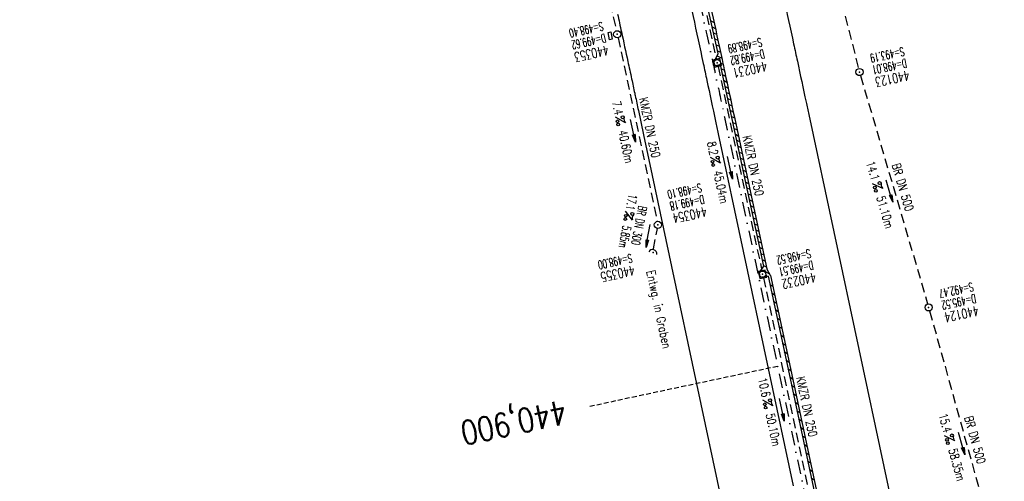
# Model space of a CAD drawing. Extents: x 459406 to 461721, y 413308 to 423218.
# Tile 197 of 256: x 460968 to 461173, y 420585 to 420681. Entities that reach past the tile are written whole.
import ezdxf
from ezdxf.enums import TextEntityAlignment as Align

# ---------------------------------------------------------------- set-up
doc = ezdxf.new("R2010")
doc.units = 0
doc.header["$LTSCALE"] = 2
doc.header["$MEASUREMENT"] = 0
for name, pattern in [('AUSGEZOGEN', [0]), ('GESTRICH-X2', [1.5, 1, -0.5]), ('GESTRICHELT', [0.75, 0.5, -0.25]), ('STRICHPT-X3', [3, 1.5, -0.75, 0, -0.75])]:
    doc.linetypes.add(name, pattern=pattern)
doc.layers.get('0').update_dxf_attribs({"linetype": 'AUSGEZOGEN'})
for name, color, linetype in [('ACHSE', 1, 'STRICHPT-X3'), ('FBR', 8, 'CONTINUOUS'), ('HEKTOM', 1, 'GESTRICHELT'), ('KANAL', 7, 'GESTRICH-X2'), ('PFEIL', 7, 'CONTINUOUS'), ('RINNE', 200, 'CONTINUOUS'), ('SCHACHTNR', 6, 'CONTINUOUS'), ('SCHLITZRINNE', 200, 'AUSGEZOGEN'), ('SCHRIFT', 7, 'AUSGEZOGEN'), ('SCHSYMBOL', 7, 'AUSGEZOGEN'), ('TEXTO', 4, 'CONTINUOUS'), ('TEXTU', 4, 'CONTINUOUS')]:
    doc.layers.add(name, color=color, linetype=linetype)
doc.styles.add('ROMANS', font='romans.shx', dxfattribs={"width": 0.8})

# ---------------------------------------------------------------- blocks, each defined once
blk = doc.blocks.new('GST')
at = {"color": 0}
blk.add_circle((0, 0), 0.75, dxfattribs=at)
blk.add_point((0, 0), dxfattribs=at)
blk = doc.blocks.new('10')
blk.add_blockref('GST', (0, 0))
blk = doc.blocks.new('PROM')
blk.add_line((1.57, 1.82), (0.02, 0.02))
for centre, radius in [((0.32, 1.51), 0.317), ((0.94, 0.29), 0.283), ((1.64, 0.29), 0.283)]:
    blk.add_circle(centre, radius)
blk.add_arc((0.99, 2.68), 1.03, 239.1414, 303.3549)
blk = doc.blocks.new('PFEIL2')
at = {"color": 0}
for p, q in [((0.88, 0), (-2.4, -0.01)), ((0.88, -0.27), (0.88, 0.28)), ((0.88, 0.28), (2.43, 0.01)), ((0.91, 0.27), (0.88, 0.26)), ((0.97, 0.26), (0.88, 0.25)), ((1.02, 0.25), (0.88, 0.23)), ((1.07, 0.24), (0.88, 0.21)), ((1.13, 0.23), (0.88, 0.19)), ((1.18, 0.22), (0.88, 0.17)), ((1.24, 0.21), (0.88, 0.15)), ((1.29, 0.21), (0.88, 0.14)), ((1.34, 0.2), (0.88, 0.12)), ((1.4, 0.19), (0.88, 0.1)), ((1.45, 0.18), (0.88, 0.08)), ((1.51, 0.17), (0.88, 0.06)), ((1.56, 0.16), (0.88, 0.04)), ((1.61, 0.15), (0.88, 0.02)), ((1.67, 0.14), (0.88, 0.01)), ((1.72, 0.13), (0.88, -0.01)), ((1.78, 0.12), (0.88, -0.03)), ((1.83, 0.11), (0.88, -0.05)), ((1.88, 0.1), (0.88, -0.07)), ((1.94, 0.09), (0.88, -0.09)), ((2.05, 0.08), (0.88, -0.12)), ((1.99, 0.08), (0.88, -0.11)), ((2.1, 0.07), (0.88, -0.14)), ((2.15, 0.06), (0.88, -0.16)), ((2.21, 0.05), (0.88, -0.18)), ((2.26, 0.04), (0.88, -0.2)), ((2.32, 0.03), (0.88, -0.22)), ((2.37, 0.02), (0.88, -0.23)), ((2.42, 0.01), (0.88, -0.25)), ((2.43, 0.01), (0.88, -0.27))]:
    blk.add_line(p, q, dxfattribs=at)
blk = doc.blocks.new('42')
at = {"color": 0}
blk.add_arc((-0.02, -0.31), 0.91, 12.5363, 167.4637, dxfattribs=at)
blk.add_point((0, 0), dxfattribs=at)
blk = doc.blocks.new('17')
blk.add_lwpolyline([(-0.76, -1.22), (0.75, -1.22), (0.75, -1.8), (-0.76, -1.8)], close=True)
blk.add_blockref('GST', (0, 0))
blk = doc.blocks.new('20')
blk.add_lwpolyline([(-0.75, -0.75), (0.75, -0.75), (0.75, 0.75), (-0.75, 0.75)], close=True)
blk.add_circle((0, 0), 0.676)
blk.add_point((0, 0))

msp = doc.modelspace()

# ---------------------------------------------------------------- linework, layer by layer
for p in [(461112.86, 420672.18), (461122.3, 420628.14)]:
    msp.add_point(p)
at = {"layer": 'ACHSE', "flags": 128}
msp.add_lwpolyline([(459426.66, 423071.8), (459434.7, 423063.96, 0.000009), (459443.64, 423055.23, -0.000014), (459452.58, 423046.49), (459470.47, 423029.03), (459488.36, 423011.57, 0.000028), (459497.3, 423002.83, -0.000019), (459506.25, 422994.1, -0.00001), (459515.19, 422985.37, 0.00001), (459524.14, 422976.64, 0.000005), (459533.08, 422967.9, -0.000014), (459542.03, 422959.17), (459559.91, 422941.71), (459577.8, 422924.24, 0.000014), (459586.74, 422915.51, -0.000007), (459595.69, 422906.78, -0.000007), (459604.63, 422898.05, 0.000014), (459613.58, 422889.31), (459631.47, 422871.85), (459649.35, 422854.38), (459667.24, 422836.92), (459685.13, 422819.45, 0.000014), (459694.07, 422810.72, -0.000007), (459703.02, 422801.99), (459720.91, 422784.53, 0.000016), (459724.89, 422780.63, -0.000005), (459728.88, 422776.74, -0.000854), (459731.57, 422774.11, -0.000319), (459738.76, 422767.03, -0.002071), (459745.75, 422760.08, -0.001348), (459756.42, 422749.33, -0.001735), (459764.66, 422740.93, -0.001541), (459773.86, 422731.42, -0.001535), (459782.49, 422722.39, -0.001533), (459791.08, 422713.29, -0.001538), (459799.62, 422704.14, -0.001542), (459808.08, 422694.96, -0.001544), (459816.48, 422685.73, -0.001539), (459824.84, 422676.42, -0.001534), (459833.15, 422667.06, -0.001539), (459841.38, 422657.67, -0.001538), (459850.2, 422647.48, -0.001798), (459857.69, 422638.72, -0.001274), (459867.54, 422627.04, -0.002004), (459873.76, 422619.57, -0.000175), (459878.95, 422613.28, -0.000644), (459880.36, 422611.57, -0.000005), (459885, 422605.91, 0.000011), (459889.63, 422600.26), (459905.49, 422580.93, -0.000007), (459913.42, 422571.26, 0.000013), (459921.34, 422561.6), (459937.2, 422542.27), (459953.05, 422522.94, -0.000013), (459960.98, 422513.28, 0.000013), (459968.91, 422503.61), (459984.76, 422484.28), (460000.62, 422464.95), (460016.47, 422445.62, -0.000013), (460024.4, 422435.96, 0.000013), (460032.33, 422426.29), (460048.18, 422406.97), (460064.04, 422387.64), (460079.89, 422368.31, -0.000013), (460087.82, 422358.64, 0.000013), (460095.75, 422348.98), (460111.6, 422329.65), (460127.46, 422310.32, -0.000007), (460128.88, 422308.58, -0.000001), (460143.31, 422290.99, -0.000002), (460151.24, 422281.32, 0.000015), (460159.17, 422271.66), (460175.02, 422252.33), (460190.88, 422233, -0.000013), (460198.81, 422223.34, 0.000013), (460206.73, 422213.67), (460222.59, 422194.34), (460238.44, 422175.01), (460254.3, 422155.68, -0.000013), (460262.23, 422146.02, 0.000006), (460270.15, 422136.35, 0.000006), (460286.01, 422117.03, -0.000004), (460301.86, 422097.7, -0.000002), (460317.72, 422078.37, 0.000003), (460333.57, 422059.04, 0.000003), (460349.43, 422039.71, -0.000003), (460365.28, 422020.38, -0.000003), (460381.14, 422001.05, 0.000002), (460396.99, 421981.72, 0.000004), (460412.85, 421962.39, -0.000004), (460428.7, 421943.06, -0.00001), (460444.56, 421923.73, 0.000007), (460460.41, 421904.4, 0.000007), (460476.27, 421885.08, -0.000009), (460492.12, 421865.75, -0.000004), (460500.05, 421856.08, 0.000013), (460507.98, 421846.42), (460523.83, 421827.09), (460539.69, 421807.76, -0.000013), (460547.61, 421798.09, 0.000013), (460555.54, 421788.43), (460571.4, 421769.1), (460587.25, 421749.77, -0.000006), (460593.29, 421742.41, -0.000005), (460600.58, 421733.52, -0.000221), (460600.79, 421733.26, -0.00002), (460603.1, 421730.44, -0.001396), (460609.31, 421722.81, -0.000905), (460618.83, 421711.01, -0.001598), (460625.68, 421702.42, -0.001252), (460634.36, 421691.41, -0.001248), (460642.05, 421681.57, -0.001247), (460649.7, 421671.67, -0.001249), (460657.3, 421661.73, -0.001252), (460664.84, 421651.78, -0.001254), (460672.33, 421641.77, -0.001254), (460679.77, 421631.73, -0.001248), (460687.16, 421621.65, -0.001247), (460694.51, 421611.53, -0.001248), (460701.8, 421601.38, -0.001248), (460709.04, 421591.19, -0.001255), (460716.23, 421580.97, -0.001255), (460723.37, 421570.71, -0.001253), (460730.46, 421560.4, -0.001254), (460737.49, 421550.08, -0.001245), (460744.47, 421539.73, -0.001241), (460751.41, 421529.31, -0.001249), (460758.31, 421518.84, -0.001258), (460765.12, 421508.4, -0.001258), (460771.86, 421497.94, -0.001248), (460778.61, 421487.36, -0.001243), (460785.3, 421476.76, -0.00125), (460791.9, 421466.18, -0.001256), (460798.46, 421455.55, -0.001254), (460804.97, 421444.87, -0.00125), (460811.43, 421434.16, -0.001251), (460817.84, 421423.43, -0.001246), (460824.18, 421412.67, -0.001245), (460830.48, 421401.87, -0.001251), (460836.73, 421391.03, -0.001252), (460842.91, 421380.18, -0.001256), (460849.04, 421369.28, -0.001256), (460855.12, 421358.36, -0.001246), (460861.13, 421347.43, -0.001241), (460867.11, 421336.42, -0.001247), (460873.04, 421325.39, -0.001253), (460878.89, 421314.37, -0.001261), (460884.68, 421303.32, -0.001257), (460890.44, 421292.2, -0.001248), (460896.13, 421281.06, -0.00125), (460901.76, 421269.91, -0.001246), (460907.35, 421258.72, -0.001246), (460912.87, 421247.52, -0.001249), (460918.33, 421236.28, -0.001248), (460923.75, 421225.01, -0.001253), (460929.1, 421213.72, -0.001251), (460934.41, 421202.39, -0.001254), (460939.65, 421191.04, -0.001255), (460944.83, 421179.67, -0.001251), (460949.96, 421168.27, -0.001252), (460955.03, 421156.85, -0.001247), (460960.05, 421145.4, -0.001247), (460965, 421133.92, -0.001248), (460969.9, 421122.43, -0.001246), (460974.75, 421110.9, -0.001255), (460979.54, 421099.33, -0.00126), (460984.26, 421087.78, -0.001252), (460988.91, 421076.22, -0.001243), (460993.53, 421064.56, -0.001243), (460998.11, 421052.87, -0.001254), (461002.58, 421041.26, -0.001259), (461007, 421029.6, -0.001252), (461011.39, 421017.86, -0.001245), (461015.72, 421006.11, -0.001249), (461019.97, 420994.38, -0.00125), (461024.17, 420982.61, -0.001249), (461028.31, 420970.81, -0.00125), (461032.39, 420959.01, -0.001248), (461036.42, 420947.16, -0.001254), (461040.39, 420935.29, -0.001259), (461044.29, 420923.43, -0.001252), (461048.13, 420911.58, -0.001245), (461051.92, 420899.63, -0.001244), (461055.66, 420887.66, -0.001252), (461059.32, 420875.75, -0.001256), (461062.91, 420863.81, -0.001249), (461066.47, 420851.79, -0.001248), (461069.97, 420839.76, -0.001254), (461073.39, 420827.77, -0.001253), (461076.75, 420815.75, -0.001249), (461080.06, 420803.67, -0.001247), (461083.31, 420791.58, -0.001252), (461086.49, 420779.52, -0.001251), (461089.61, 420767.44, -0.001245), (461092.68, 420755.29, -0.001248), (461095.69, 420743.15, -0.001251), (461098.63, 420731.01, -0.001257), (461101.69, 420718.09, -0.001425), (461104.33, 420706.67, -0.001081), (461107.66, 420691.93, -0.001652), (461109.79, 420682.28, -0.000251), (461111.91, 420672.48, -0.000696), (461112.67, 420668.95, -0.000002), (461114.48, 420660.43, -0.000008), (461115.03, 420657.83), (461120.24, 420633.38), (461125.45, 420608.93), (461130.65, 420584.48), (461135.85, 420560.02, -0.000004), (461138.46, 420547.8, 0.000004), (461141.06, 420535.57), (461146.27, 420511.12), (461151.47, 420486.67), (461161.88, 420437.76)], format="xyb", dxfattribs=at)
at = {"layer": 'FBR'}
for points in [[(461096.7, 420808.2, -0.001247), (461099.98, 420796.02, -0.001252), (461103.18, 420783.87, -0.001251), (461106.32, 420771.71, -0.001245), (461109.41, 420759.48, -0.001248), (461112.44, 420747.25, -0.001251), (461115.4, 420735.03, -0.001257), (461118.49, 420722.03, -0.001425), (461121.15, 420710.51, -0.001081), (461124.5, 420695.7, -0.001652), (461126.65, 420685.93, -0.000251), (461128.77, 420676.12, -0.000696), (461129.54, 420672.54, -0.000002), (461131.35, 420664.02, -0.000008), (461131.91, 420661.42), (461137.11, 420636.97), (461142.32, 420612.52), (461147.52, 420588.07), (461152.73, 420563.62, -0.000004), (461155.33, 420551.39, 0.000004), (461157.93, 420539.16)], [(461074.82, 420815.22, -0.001249), (461078.13, 420803.15, -0.001247), (461081.38, 420791.06, -0.001252), (461084.55, 420779.01, -0.001251), (461087.67, 420766.94, -0.001245), (461090.74, 420754.81, -0.001248), (461093.75, 420742.67, -0.001251), (461096.68, 420730.55, -0.001257), (461099.74, 420717.63, -0.001425), (461102.38, 420706.23, -0.001081), (461105.71, 420691.5, -0.001652), (461107.84, 420681.85, -0.000251), (461109.96, 420672.06, -0.000696), (461110.71, 420668.53, -0.000002), (461112.53, 420660.01, -0.000008), (461113.08, 420657.42), (461118.28, 420632.96), (461123.49, 420608.51), (461128.69, 420584.06)], [(461133.9, 420559.61, -0.000004), (461136.5, 420547.38, 0.000004), (461139.1, 420535.15)], [(461092.12, 420682.36, -0.000702), (461092.93, 420678.62, -0.000249), (461094.26, 420672.49, -0.000419), (461095.05, 420668.84, -0.000055), (461095.69, 420665.84, -0.00034), (461095.8, 420665.36, -0.000009), (461096.45, 420662.27, -0.000005), (461097.61, 420656.84), (461098.16, 420654.24), (461103.37, 420629.79), (461108.57, 420605.34), (461113.78, 420580.88)], [(461163.83, 420419.01, -0.000002), (461165.13, 420412.89)]]:
    msp.add_lwpolyline(points, format="xyb", dxfattribs=at)
at = {"layer": 'HEKTOM'}
msp.add_line((461125.44, 420608.94), (461086.31, 420600.59), dxfattribs=at)
at = {"layer": 'KANAL'}
for p, q in [((461081.12, 420725.62), (461091.91, 420678.84)), ((461130.66, 420716.78), (461142.28, 420671)), ((461105.5, 420705.5), (461112.69, 420672.91)), ((461092.22, 420677.41), (461100.38, 420639.16)), ((461113.03, 420671.44), (461122.16, 420628.88)), ((461142.69, 420669.53), (461156.66, 420621.97)), ((461099.62, 420633.41), (461100.41, 420637.69)), ((461122.47, 420627.41), (461132.56, 420579.88)), ((461157.06, 420620.53), (461172.28, 420565.75))]:
    msp.add_line(p, q, dxfattribs=at)
at = {"layer": 'RINNE'}
for p, q in [((461111.54, 420680.94), (461112.2, 420680.62)), ((461111.82, 420679.69), (461112.47, 420679.37)), ((461112.09, 420678.44), (461112.74, 420678.13)), ((461112.37, 420677.19), (461113.01, 420676.89)), ((461112.65, 420675.95), (461113.27, 420675.64)), ((461112.82, 420673.64), (461113.81, 420673.15)), ((461112.93, 420674.7), (461113.54, 420674.4)), ((461113.64, 420672.13), (461114.08, 420671.91)), ((461113.75, 420670.96), (461114.35, 420670.67)), ((461114.01, 420669.72), (461114.61, 420669.43)), ((461114.28, 420668.48), (461114.88, 420668.18)), ((461114.54, 420667.24), (461115.14, 420666.94)), ((461114.81, 420665.99), (461115.4, 420665.7)), ((461115.07, 420664.75), (461115.67, 420664.46)), ((461115.34, 420663.51), (461115.93, 420663.22)), ((461115.6, 420662.27), (461116.2, 420661.98)), ((461115.87, 420661.02), (461116.46, 420660.74)), ((461116.13, 420659.78), (461116.73, 420659.49)), ((461116.4, 420658.54), (461116.99, 420658.25)), ((461116.66, 420657.3), (461117.25, 420657.01)), ((461116.93, 420656.06), (461117.52, 420655.77)), ((461117.2, 420654.81), (461117.78, 420654.53)), ((461117.46, 420653.57), (461118.05, 420653.29)), ((461117.73, 420652.33), (461118.31, 420652.04)), ((461117.99, 420651.09), (461118.58, 420650.8)), ((461118.26, 420649.85), (461118.84, 420649.56)), ((461118.52, 420648.6), (461119.1, 420648.32)), ((461118.79, 420647.36), (461119.37, 420647.08)), ((461119.05, 420646.12), (461119.63, 420645.84)), ((461119.32, 420644.88), (461119.9, 420644.6)), ((461119.58, 420643.64), (461120.16, 420643.35)), ((461119.85, 420642.39), (461120.43, 420642.11)), ((461120.11, 420641.15), (461120.69, 420640.87)), ((461120.38, 420639.91), (461120.95, 420639.63)), ((461120.64, 420638.67), (461121.22, 420638.39)), ((461120.91, 420637.43), (461121.48, 420637.15)), ((461121.18, 420636.18), (461121.75, 420635.9)), ((461121.44, 420634.94), (461122.01, 420634.66)), ((461121.71, 420633.7), (461122.28, 420633.42)), ((461121.97, 420632.46), (461122.54, 420632.18)), ((461122.24, 420631.21), (461122.8, 420630.94)), ((461122.04, 420629.08), (461122.37, 420628.92)), ((461122.5, 420629.97), (461123.07, 420629.7)), ((461122.96, 420628.64), (461123.75, 420628.25))]:
    msp.add_line(p, q, dxfattribs=at)
at = {"layer": 'SCHLITZRINNE'}
for p, q in [((461123.97, 420627.87), (461123.16, 420629.26)), ((461123.85, 420626.04), (461124.44, 420625.64)), ((461124.22, 420624.28), (461124.82, 420623.89)), ((461124.59, 420622.53), (461125.19, 420622.13)), ((461124.97, 420620.78), (461125.56, 420620.38)), ((461125.34, 420619.03), (461125.94, 420618.63)), ((461125.71, 420617.28), (461126.31, 420616.88)), ((461126.09, 420615.53), (461126.68, 420615.13)), ((461126.46, 420613.77), (461127.05, 420613.38)), ((461126.83, 420612.02), (461127.43, 420611.63)), ((461127.2, 420610.27), (461127.8, 420609.87)), ((461127.58, 420608.52), (461128.17, 420608.12)), ((461127.95, 420606.77), (461128.55, 420606.37)), ((461128.32, 420605.02), (461128.92, 420604.62)), ((461128.7, 420603.27), (461129.29, 420602.87)), ((461129.07, 420601.51), (461129.66, 420601.12)), ((461129.44, 420599.76), (461130.04, 420599.37)), ((461129.81, 420598.01), (461130.41, 420597.61)), ((461130.19, 420596.26), (461130.78, 420595.86)), ((461130.56, 420594.51), (461131.16, 420594.11)), ((461130.93, 420592.76), (461131.53, 420592.36)), ((461131.3, 420591.01), (461131.9, 420590.61)), ((461131.68, 420589.25), (461132.27, 420588.86)), ((461132.05, 420587.5), (461132.65, 420587.1)), ((461132.42, 420585.75), (461133.02, 420585.35))]:
    msp.add_line(p, q, dxfattribs=at)
at = {"layer": 'SCHLITZRINNE', "flags": 128}
msp.add_lwpolyline([(461123.48, 420627.76), (461121.82, 420627.45), (461121.63, 420628.48), (461122.54, 420629.81), (461113.58, 420671.76), (461112.4, 420671.53), (461112.21, 420672.38), (461113.06, 420674.12), (461106.02, 420705.76), (461104.93, 420705.49), (461104.68, 420706.34), (461105.55, 420707.82), (461100.32, 420730.11), (461099.23, 420729.88), (461099.05, 420730.57), (461099.8, 420732.27), (461094.41, 420754.35), (461093.33, 420754.08), (461093.06, 420754.85), (461093.89, 420756.43), (461088.27, 420778.53), (461087.17, 420778.26), (461086.9, 420779.06), (461087.72, 420780.6), (461081.76, 420803.02), (461080.71, 420802.76), (461080.47, 420803.47), (461081.21, 420805.04), (461075.45, 420825.88), (461074.01, 420826.76), (461073.78, 420827.57), (461074.88, 420827.87), (461068.5, 420849.9), (461067.14, 420850.95), (461066.91, 420851.74), (461067.89, 420851.98), (461061.3, 420873.98), (461059.86, 420874.98), (461059.62, 420875.73), (461060.66, 420876.06), (461053.93, 420897.82), (461052.6, 420898.85), (461052.34, 420899.66), (461053.26, 420899.93), (461046.47, 420921.34), (461045.08, 420922.39), (461044.79, 420923.21), (461045.69, 420923.55), (461036.7, 420950.69), (461035.25, 420951.41), (461035.02, 420952.1), (461036.06, 420952.49), (461027.13, 420978.43), (461025.51, 420979.71), (461025.31, 420980.27), (461026.31, 420980.67), (461017, 421006.73), (461015.39, 421007.61), (461015.12, 421008.32), (461016.22, 421008.8), (461006.38, 421035.18), (461004.78, 421036.04), (461004.52, 421036.75), (461005.61, 421037.2), (460995.85, 421062.46), (460994.21, 421063.76), (460993.96, 421064.44), (460994.87, 421064.86), (460984.6, 421090.58), (460983.01, 421091.55), (460982.7, 421092.31), (460983.71, 421092.77), (460972.92, 421118.97), (460971.4, 421119.58), (460971.11, 421120.38), (460972.59, 421120.94)], dxfattribs=at)
at = {"layer": 'SCHLITZRINNE'}
for points in [[(461078.67, 420816.28, -0.001249), (461081.99, 420804.2, -0.001247), (461085.24, 420792.09, -0.001252), (461088.43, 420780.02, -0.001251), (461091.55, 420767.94, -0.001245), (461094.62, 420755.78, -0.001248), (461097.63, 420743.62, -0.001251), (461100.57, 420731.48, -0.001257), (461103.64, 420718.55, -0.001425), (461106.28, 420707.12, -0.001081), (461109.62, 420692.37, -0.001652), (461111.75, 420682.7, -0.000251), (461113.87, 420672.91, -0.000696), (461114.62, 420669.37, -0.000002), (461116.44, 420660.85, -0.000008), (461116.99, 420658.25), (461122.2, 420633.8), (461123.16, 420629.26)], [(461123.48, 420627.76), (461127.4, 420609.34), (461132.61, 420584.89), (461137.81, 420560.44, -0.000004), (461140.41, 420548.21, 0.000004), (461143.02, 420535.99), (461148.22, 420511.54), (461153.43, 420487.08), (461163.84, 420438.18)], [(461123.97, 420627.87), (461127.89, 420609.45), (461133.1, 420585), (461134.12, 420580.19, -0.000004)]]:
    msp.add_lwpolyline(points, format="xyb", dxfattribs=at)
at = {"layer": 'SCHSYMBOL'}
msp.add_circle((461112.86, 420672.18), 0.676, dxfattribs=at)

# ---------------------------------------------------------------- block references
at = {"layer": 'PFEIL'}
for p, rotation in [((461095.31, 420658.07), 282.0324), ((461115.53, 420650.33), 282.0961), ((461148.71, 420645.47), 286.3662), ((461098.47, 420636.14), 259.9801), ((461126.31, 420599.89), 282.0216999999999), ((461163.72, 420592.86), 285.5313999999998)]:
    msp.add_blockref('PFEIL2', p, dxfattribs=dict(at, rotation=rotation))
at = {"layer": 'SCHSYMBOL'}
for name, p, rotation in [('17', (461092.06, 420678.13), 282.3233), ('20', (461112.86, 420672.18), 282.0884), ('10', (461142.47, 420670.27), 282.017), ('10', (461100.52, 420638.42), 282.017), ('42', (461099.51, 420632.66), 342.6186892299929), ('20', (461122.3, 420628.14), 282.017), ('10', (461156.87, 420621.24), 282.017)]:
    msp.add_blockref(name, p, dxfattribs=dict(at, rotation=rotation))
at = {"layer": 'TEXTU'}
for p, rotation in [((461091.65, 420660.86), 282.0324), ((461111.42, 420652.45), 282.0961), ((461145.13, 420647.02), 286.3662), ((461093.76, 420641.32), 259.2298509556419), ((461122.32, 420601.9), 282.0216999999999), ((461160.16, 420594.47), 285.5313999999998)]:
    msp.add_blockref('PROM', p, dxfattribs=dict(at, rotation=rotation))

# ---------------------------------------------------------------- texts
at = {"layer": 'HEKTOM', "style": 'ROMANS', "width": 0.8}
msp.add_text('440,900', height=5, rotation=192.017, dxfattribs=at).set_placement((461080.91, 420602))
at = {"layer": 'SCHACHTNR', "style": 'ROMANS'}
for s, height, rotation, width, p in [('S=498.40', 1.8, 192.3233, 0.6, (461088.94, 420680.72)), ('D=499.62', 1.8, 192.3233, 0.6, (461089.47, 420678.28)), ('440353', 2, 192.3233, 0.7, (461090, 420675.84)), ('S=498.89', 1.8, 192.0883, 0.6, (461121.97, 420677.41)), ('D=499.82', 1.8, 192.0883, 0.6, (461122.5, 420674.97)), ('S=493.19', 1.8, 192.017, 0.6, (461151.59, 420675.47)), ('440231', 2, 192.0883, 0.7, (461123, 420672.5)), ('D=498.01', 1.8, 192.017, 0.6, (461152.09, 420673.03)), ('440123', 2, 192.017, 0.7, (461152.62, 420670.59)), ('S=498.10', 1.8, 192.017, 0.6, (461109.42, 420647.09)), ('D=499.18', 1.8, 192.017, 0.6, (461109.96, 420644.66)), ('440354', 2, 192.017, 0.7, (461110.46, 420642.19)), ('S=498.52', 1.8, 192.017, 0.6, (461132.13, 420633.39)), ('S=498.00', 1.8, 192.017, 0.6, (461094.97, 420632.41)), ('D=499.51', 1.8, 192.017, 0.6, (461132.66, 420630.95)), ('440355', 2, 192.017, 0.7, (461095.47, 420629.97)), ('440232', 2, 192.017, 0.7, (461133.19, 420628.51)), ('S=492.47', 1.8, 192.017, 0.6, (461165.97, 420626.44)), ('D=495.52', 1.8, 192.017, 0.6, (461166.5, 420624)), ('440124', 2, 192.017, 0.7, (461167.03, 420621.56))]:
    msp.add_text(s, height=height, rotation=rotation, dxfattribs=dict(at, width=width)).set_placement(p)
at = {"layer": 'SCHRIFT', "style": 'ROMANS', "width": 0.8}
msp.add_text('Entwg. in Graben', height=1.8, rotation=282, dxfattribs=at).set_placement((461098.13, 420628.76))
at = {"layer": 'TEXTO', "style": 'ROMANS'}
for s, rotation, width, p in [('KMZR DN 250', 282.0324, 0.75, (461097.95, 420658.53)), ('KMZR DN 250', 282.0961, 0.75, (461119.49, 420650.58)), ('BR DN 500', 286.3662, 0.75, (461150.62, 420646.03)), ('BR DN 300', 259.2299, 0.6, (461095.73, 420638.47)), ('KMZR DN 250', 282.0217, 0.75, (461130.63, 420600.39)), ('BR DN 500', 285.5314, 0.75, (461165.66, 420593.41))]:
    msp.add_text(s, height=1.8, rotation=rotation, dxfattribs=dict(at, width=width)).set_placement(p, align=Align.CENTER)
at = {"layer": 'TEXTU', "style": 'ROMANS'}
for s, rotation, width, p in [('7.4', 282.0324, 0.75, (461090.97, 420664.03)), ('40.60m', 282.0324, 0.75, (461092.28, 420657.94)), ('8.2', 282.0961, 0.75, (461110.74, 420655.59)), ('14.1', 286.3662, 0.75, (461143.84, 420651.41)), ('45.04m', 282.0961, 0.75, (461112.05, 420649.53)), ('17.1', 259.2299, 0.6, (461094.45, 420644.92)), ('51.10m', 286.3662, 0.75, (461145.97, 420644.16)), ('5.85m', 259.2299, 0.6, (461093.21, 420638.37)), ('10.6', 282.0217, 0.75, (461121.37, 420606.37)), ('50.10m', 282.0217, 0.75, (461122.96, 420598.96)), ('15.4', 285.5314, 0.75, (461158.94, 420598.88)), ('58.35m', 285.5314, 0.75, (461160.97, 420591.59))]:
    msp.add_text(s, height=1.8, rotation=rotation, dxfattribs=dict(at, width=width)).set_placement(p)

doc.saveas('drawing.dxf')
